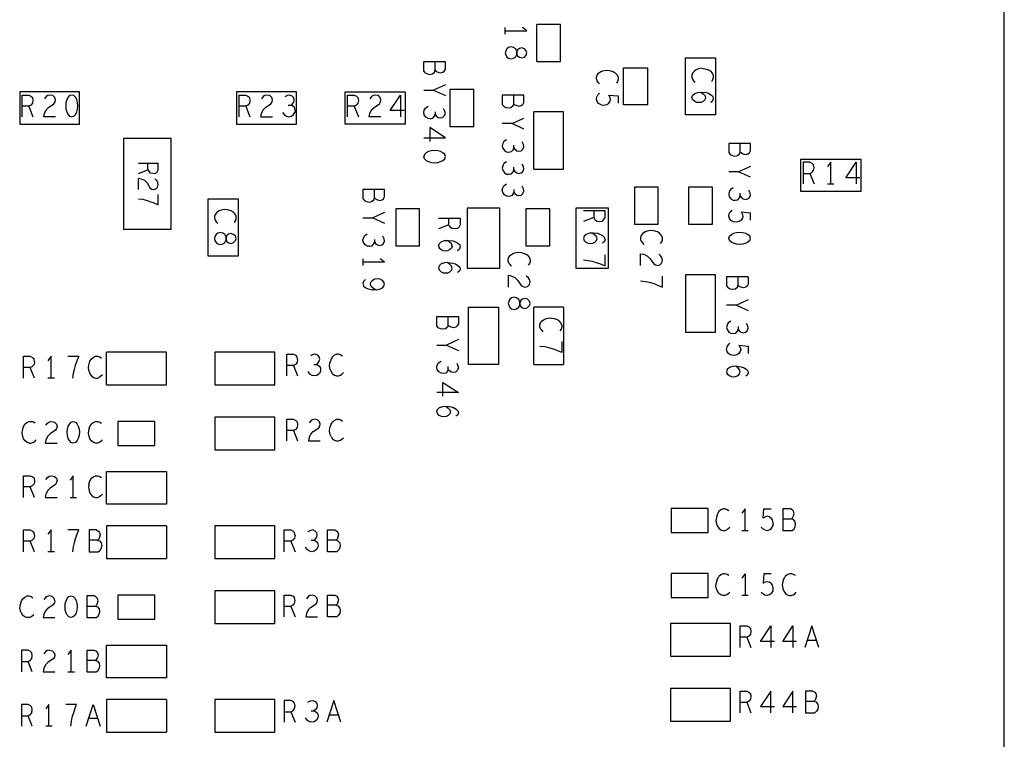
# Model space of a CAD drawing. Extents: x 17.4 to 50.4, y 21.5 to 42.5.
# Tile 11 of 12: x 36 to 40.6, y 32.8 to 36.2. Entities that reach past the tile are written whole.
import ezdxf

# ---------------------------------------------------------------- set-up
doc = ezdxf.new("R2010")
doc.units = 0
doc.layers.add('RVP8-TX_d_bas', color=2, linetype='CONTINUOUS')

msp = doc.modelspace()

# ---------------------------------------------------------------- linework, layer by layer
at = {"layer": 'RVP8-TX_d_bas'}
for points in [[(40.575, 29.655), (40.575, 38.755)], [(38.275, 36.111), (38.375, 36.111), (38.355, 36.126)], [(38.275, 36.096), (38.275, 36.126)], [(38.53, 35.97), (38.53, 36.14), (38.42, 36.14)], [(38.42, 35.97), (38.42, 36.14)], [(37.927, 35.91), (37.939, 35.912), (37.949, 35.92), (37.952, 35.929), (37.957, 35.924), (37.966, 35.92), (37.977, 35.917), (37.987, 35.92), (37.994, 35.925), (37.999, 35.934), (37.999, 35.968), (37.899, 35.968)], [(37.906, 35.917), (37.899, 35.926), (37.899, 35.968)], [(37.952, 35.929), (37.952, 35.968)], [(38.42, 35.97), (38.53, 35.97)], [(37.906, 35.917), (37.916, 35.912), (37.927, 35.91)], [(38.71, 35.866), (38.703, 35.873), (38.698, 35.88), (38.695, 35.889), (38.695, 35.898), (38.698, 35.907), (38.705, 35.916), (38.715, 35.923), (38.725, 35.927), (38.74, 35.93), (38.755, 35.928), (38.772, 35.923), (38.782, 35.917), (38.79, 35.908), (38.795, 35.897), (38.795, 35.887), (38.792, 35.878), (38.787, 35.87)], [(39.18, 35.938), (39.165, 35.935), (39.155, 35.931), (39.145, 35.924), (39.138, 35.915), (39.135, 35.906), (39.135, 35.897), (39.138, 35.888), (39.143, 35.881), (39.15, 35.874)], [(39.18, 35.938), (39.195, 35.936), (39.212, 35.931)], [(39.227, 35.878), (39.232, 35.886), (39.235, 35.895), (39.235, 35.905), (39.23, 35.916), (39.222, 35.925), (39.212, 35.931)], [(37.999, 35.862), (37.944, 35.837)], [(36.048, 35.715), (36.048, 35.815), (36.079, 35.815), (36.089, 35.81), (36.096, 35.803), (36.098, 35.79), (36.096, 35.777), (36.088, 35.768), (36.079, 35.763), (36.098, 35.715)], [(36.202, 35.715), (36.148, 35.715), (36.151, 35.73), (36.159, 35.747), (36.17, 35.758), (36.195, 35.775), (36.2, 35.783), (36.202, 35.793), (36.199, 35.803), (36.19, 35.812), (36.178, 35.815), (36.167, 35.813), (36.159, 35.808), (36.151, 35.798)], [(37.048, 35.715), (37.048, 35.815), (37.079, 35.815), (37.089, 35.81), (37.096, 35.803), (37.098, 35.79), (37.096, 35.777), (37.088, 35.768), (37.079, 35.763), (37.098, 35.715)], [(37.148, 35.715), (37.151, 35.73), (37.159, 35.747), (37.17, 35.758), (37.195, 35.775), (37.2, 35.783), (37.202, 35.793), (37.199, 35.803), (37.19, 35.812), (37.178, 35.815), (37.167, 35.813), (37.159, 35.808), (37.151, 35.798)], [(37.3, 35.802), (37.293, 35.81), (37.282, 35.815), (37.271, 35.813), (37.259, 35.807)], [(37.548, 35.715), (37.548, 35.815), (37.579, 35.815), (37.589, 35.81), (37.596, 35.803), (37.598, 35.79)], [(37.702, 35.715), (37.648, 35.715), (37.651, 35.73), (37.659, 35.747), (37.67, 35.758), (37.695, 35.775), (37.7, 35.783), (37.702, 35.793), (37.699, 35.803), (37.69, 35.812), (37.678, 35.815), (37.667, 35.813), (37.659, 35.808), (37.651, 35.798)], [(37.809, 35.743), (37.745, 35.743), (37.792, 35.815), (37.792, 35.715)], [(37.899, 35.837), (37.944, 35.837)], [(37.944, 35.837), (37.999, 35.812)], [(38.314, 35.775), (38.314, 35.814)], [(38.717, 35.769), (38.705, 35.776), (38.698, 35.785), (38.695, 35.796), (38.697, 35.807), (38.702, 35.816), (38.71, 35.824)], [(38.717, 35.769), (38.73, 35.768), (38.743, 35.771), (38.752, 35.777), (38.758, 35.786), (38.76, 35.795), (38.758, 35.804), (38.752, 35.815), (38.795, 35.811), (38.795, 35.777)], [(39.198, 35.801), (39.195, 35.793), (39.188, 35.786), (39.178, 35.781), (39.167, 35.78), (39.157, 35.781), (39.147, 35.786), (39.138, 35.794), (39.135, 35.803), (39.138, 35.813), (39.148, 35.822), (39.163, 35.827)], [(39.163, 35.827), (39.18, 35.828), (39.202, 35.826), (39.213, 35.822), (39.225, 35.815)], [(39.177, 35.828), (39.188, 35.819), (39.195, 35.812), (39.198, 35.801)], [(39.223, 35.782), (39.232, 35.789), (39.235, 35.798), (39.233, 35.807), (39.225, 35.815)], [(36.079, 35.763), (36.048, 35.763)], [(37.079, 35.763), (37.048, 35.763)], [(37.274, 35.768), (37.286, 35.768)], [(37.295, 35.765), (37.286, 35.768), (37.293, 35.773), (37.3, 35.782), (37.302, 35.792)], [(37.306, 35.745), (37.304, 35.757), (37.295, 35.765)], [(37.302, 35.792), (37.3, 35.802)], [(37.579, 35.763), (37.548, 35.763)], [(37.598, 35.79), (37.596, 35.777), (37.588, 35.768), (37.579, 35.763), (37.598, 35.715)], [(37.899, 35.734), (37.901, 35.745), (37.907, 35.755), (37.919, 35.763)], [(37.148, 35.715), (37.202, 35.715)], [(37.249, 35.735), (37.257, 35.723), (37.267, 35.717), (37.278, 35.715), (37.288, 35.717), (37.299, 35.725), (37.305, 35.735)], [(37.306, 35.745), (37.305, 35.735)], [(37.901, 35.724), (37.899, 35.734)], [(37.929, 35.706), (37.919, 35.707), (37.909, 35.713), (37.901, 35.724)], [(37.929, 35.706), (37.941, 35.708), (37.949, 35.717), (37.952, 35.726), (37.957, 35.719), (37.966, 35.712), (37.976, 35.71), (37.986, 35.712), (37.994, 35.719), (37.999, 35.73), (37.997, 35.741), (37.991, 35.753)], [(37.952, 35.738), (37.952, 35.726)], [(38.544, 35.473), (38.544, 35.737), (38.406, 35.737)], [(38.406, 35.473), (38.406, 35.737)], [(38.361, 35.658), (38.306, 35.683), (38.261, 35.683)], [(38.306, 35.683), (38.361, 35.708)], [(37.999, 35.618), (37.927, 35.665), (37.927, 35.601)], [(36.735, 35.615), (36.515, 35.615), (36.515, 35.195)], [(36.735, 35.195), (36.735, 35.615)], [(37.899, 35.618), (37.999, 35.618)], [(38.281, 35.609), (38.269, 35.601), (38.263, 35.591), (38.261, 35.58), (38.263, 35.57), (38.271, 35.559), (38.281, 35.553), (38.291, 35.552), (38.303, 35.554), (38.311, 35.563), (38.314, 35.572), (38.319, 35.565), (38.328, 35.558), (38.338, 35.556), (38.348, 35.558), (38.356, 35.565), (38.361, 35.576)], [(38.314, 35.572), (38.314, 35.584)], [(38.361, 35.576), (38.359, 35.587), (38.353, 35.599)], [(39.405, 35.558), (39.405, 35.592), (39.305, 35.592)], [(39.305, 35.592), (39.305, 35.55), (39.312, 35.541), (39.322, 35.536), (39.333, 35.534), (39.345, 35.536), (39.355, 35.544), (39.358, 35.553), (39.363, 35.548), (39.372, 35.544), (39.383, 35.541), (39.393, 35.544), (39.4, 35.549), (39.405, 35.558)], [(39.358, 35.553), (39.358, 35.592)], [(37.999, 35.531), (37.996, 35.541), (37.987, 35.549), (37.977, 35.554), (37.964, 35.558), (37.949, 35.559), (37.934, 35.558), (37.921, 35.554), (37.911, 35.549), (37.902, 35.541), (37.899, 35.531)], [(36.585, 35.501), (36.675, 35.501)], [(36.628, 35.471), (36.628, 35.501)], [(36.652, 35.453), (36.665, 35.455), (36.67, 35.461), (36.675, 35.471), (36.675, 35.501)], [(37.902, 35.521), (37.899, 35.531)], [(37.902, 35.521), (37.911, 35.513), (37.921, 35.508), (37.934, 35.504), (37.949, 35.503), (37.964, 35.504), (37.977, 35.508), (37.987, 35.513), (37.996, 35.521), (37.999, 35.531)], [(38.281, 35.507), (38.269, 35.499), (38.263, 35.489), (38.261, 35.478), (38.263, 35.468), (38.271, 35.457), (38.281, 35.451), (38.291, 35.45), (38.303, 35.452), (38.311, 35.461), (38.314, 35.47), (38.319, 35.463), (38.328, 35.456), (38.338, 35.454), (38.348, 35.456), (38.356, 35.463), (38.361, 35.474)], [(38.361, 35.474), (38.359, 35.485), (38.353, 35.497)], [(39.648, 35.505), (39.648, 35.405)], [(39.648, 35.453), (39.679, 35.453), (39.688, 35.458), (39.696, 35.467), (39.698, 35.48), (39.696, 35.493), (39.689, 35.5), (39.679, 35.505), (39.648, 35.505)], [(39.775, 35.405), (39.775, 35.505), (39.76, 35.485)], [(39.845, 35.433), (39.892, 35.505), (39.892, 35.405)], [(36.585, 35.453), (36.628, 35.471), (36.633, 35.463)], [(36.652, 35.453), (36.64, 35.455), (36.633, 35.463)], [(38.314, 35.47), (38.314, 35.482)], [(38.406, 35.473), (38.544, 35.473)], [(39.405, 35.486), (39.35, 35.461), (39.305, 35.461)], [(39.405, 35.436), (39.35, 35.461)], [(39.679, 35.453), (39.698, 35.405)], [(36.585, 35.38), (36.585, 35.43)], [(36.624, 35.41), (36.614, 35.421), (36.598, 35.428), (36.585, 35.43)], [(36.624, 35.41), (36.639, 35.386), (36.646, 35.381), (36.656, 35.38), (36.665, 35.382)], [(36.665, 35.382), (36.672, 35.391), (36.675, 35.403), (36.674, 35.412), (36.669, 35.421), (36.66, 35.428)], [(38.311, 35.359), (38.303, 35.35), (38.291, 35.348), (38.281, 35.349), (38.271, 35.355), (38.263, 35.366), (38.261, 35.376), (38.263, 35.387), (38.269, 35.397), (38.281, 35.405)], [(39.76, 35.405), (39.79, 35.405)], [(39.909, 35.433), (39.845, 35.433)], [(36.675, 35.309), (36.675, 35.357)], [(37.672, 35.341), (37.672, 35.38)], [(38.311, 35.359), (38.314, 35.368)], [(38.314, 35.38), (38.314, 35.368), (38.319, 35.361), (38.328, 35.354), (38.338, 35.352)], [(38.338, 35.352), (38.348, 35.354), (38.356, 35.361), (38.361, 35.372), (38.359, 35.383), (38.353, 35.395)], [(39.325, 35.387), (39.313, 35.379), (39.307, 35.369), (39.305, 35.358), (39.307, 35.348), (39.315, 35.337), (39.325, 35.331), (39.335, 35.33), (39.347, 35.332), (39.355, 35.341), (39.358, 35.35), (39.363, 35.343), (39.372, 35.336), (39.382, 35.334), (39.392, 35.336), (39.4, 35.343), (39.405, 35.354)], [(39.358, 35.35), (39.358, 35.362)], [(39.405, 35.354), (39.403, 35.365), (39.397, 35.377)], [(36.636, 35.325), (36.621, 35.329), (36.604, 35.333), (36.585, 35.335)], [(36.636, 35.325), (36.652, 35.319), (36.675, 35.309)], [(36.938, 35.265), (36.935, 35.256), (36.935, 35.247), (36.938, 35.238), (36.943, 35.231), (36.95, 35.224)], [(37.027, 35.228), (37.032, 35.236), (37.035, 35.245), (37.035, 35.255), (37.03, 35.266), (37.022, 35.275), (37.012, 35.281), (36.995, 35.286), (36.98, 35.288), (36.965, 35.285), (36.955, 35.281), (36.945, 35.274), (36.938, 35.265)], [(37.719, 35.274), (37.664, 35.249)], [(38.697, 35.234), (38.71, 35.232), (38.723, 35.234), (38.73, 35.241), (38.735, 35.251), (38.735, 35.282), (38.635, 35.282)], [(38.683, 35.282), (38.683, 35.251), (38.688, 35.242), (38.697, 35.234)], [(39.368, 35.265), (39.37, 35.256), (39.368, 35.247), (39.362, 35.238), (39.353, 35.232), (39.34, 35.229), (39.327, 35.23), (39.315, 35.237), (39.308, 35.246), (39.305, 35.257), (39.307, 35.268), (39.312, 35.277), (39.32, 35.285)], [(39.362, 35.276), (39.405, 35.272)], [(39.362, 35.276), (39.368, 35.265)], [(39.405, 35.238), (39.405, 35.272)], [(37.619, 35.249), (37.664, 35.249), (37.719, 35.224)], [(37.967, 35.248), (38.067, 35.248)], [(38.015, 35.217), (37.967, 35.198)], [(38.067, 35.248), (38.067, 35.217), (38.062, 35.207), (38.055, 35.2), (38.042, 35.198), (38.029, 35.2), (38.02, 35.208), (38.015, 35.217), (38.015, 35.248)], [(38.683, 35.251), (38.635, 35.232)], [(36.735, 35.195), (36.515, 35.195)], [(36.942, 35.173), (36.937, 35.163), (36.935, 35.154), (36.937, 35.145), (36.942, 35.135), (36.95, 35.129)], [(36.988, 35.148), (36.988, 35.16), (36.983, 35.172), (36.973, 35.179), (36.962, 35.182), (36.95, 35.179), (36.942, 35.173)], [(37.649, 35.118), (37.639, 35.119), (37.629, 35.125), (37.621, 35.136), (37.619, 35.146), (37.621, 35.157), (37.627, 35.167), (37.639, 35.175)], [(38.735, 35.149), (38.733, 35.158), (38.725, 35.166), (38.713, 35.173), (38.702, 35.177), (38.68, 35.179), (38.663, 35.178), (38.648, 35.173), (38.638, 35.164), (38.635, 35.154), (38.638, 35.145), (38.647, 35.137), (38.657, 35.132), (38.667, 35.131), (38.678, 35.132), (38.688, 35.137), (38.695, 35.144), (38.698, 35.152), (38.695, 35.163), (38.688, 35.17), (38.677, 35.179)], [(38.991, 35.131), (38.996, 35.139), (38.999, 35.148), (38.999, 35.158), (38.994, 35.169), (38.986, 35.178), (38.976, 35.184), (38.959, 35.189), (38.944, 35.191), (38.929, 35.188), (38.919, 35.184), (38.909, 35.177), (38.902, 35.168), (38.899, 35.159), (38.899, 35.15), (38.902, 35.141), (38.907, 35.134), (38.914, 35.127)], [(39.402, 35.145), (39.393, 35.137), (39.383, 35.132), (39.37, 35.128), (39.355, 35.127), (39.34, 35.128), (39.327, 35.132), (39.317, 35.137), (39.308, 35.145), (39.305, 35.155), (39.308, 35.165), (39.317, 35.173), (39.327, 35.178), (39.34, 35.182), (39.355, 35.183)], [(39.355, 35.183), (39.37, 35.182), (39.383, 35.178), (39.393, 35.173)], [(39.402, 35.145), (39.405, 35.155), (39.402, 35.165), (39.393, 35.173)], [(36.95, 35.129), (36.962, 35.126), (36.973, 35.129), (36.983, 35.136), (36.988, 35.148)], [(37.649, 35.118), (37.661, 35.12), (37.669, 35.129), (37.672, 35.138), (37.677, 35.131), (37.686, 35.124), (37.696, 35.122), (37.706, 35.124), (37.714, 35.131), (37.719, 35.142), (37.717, 35.153), (37.711, 35.165)], [(37.672, 35.15), (37.672, 35.138)], [(37.967, 35.12), (37.97, 35.13), (37.98, 35.139)], [(37.98, 35.139), (37.995, 35.144), (38.012, 35.145), (38.034, 35.143), (38.045, 35.139), (38.057, 35.132), (38.065, 35.124), (38.067, 35.115), (38.064, 35.106)], [(38.03, 35.118), (38.027, 35.129), (38.02, 35.136), (38.009, 35.145)], [(38.735, 35.149), (38.732, 35.14), (38.723, 35.133)], [(37.967, 35.12), (37.97, 35.111), (37.979, 35.103), (37.989, 35.098), (37.999, 35.097), (38.01, 35.098), (38.02, 35.103)], [(38.03, 35.118), (38.027, 35.11), (38.02, 35.103)], [(38.055, 35.099), (38.064, 35.106)], [(38.304, 35.027), (38.297, 35.034), (38.292, 35.041), (38.289, 35.05), (38.289, 35.059), (38.292, 35.068), (38.299, 35.077), (38.309, 35.084), (38.319, 35.088), (38.334, 35.091), (38.349, 35.089), (38.366, 35.084), (38.376, 35.078), (38.384, 35.069), (38.389, 35.058), (38.389, 35.048), (38.386, 35.039), (38.381, 35.031)], [(38.899, 35.03), (38.899, 35.084), (38.914, 35.081), (38.931, 35.073), (38.942, 35.062), (38.959, 35.037), (38.967, 35.032), (38.977, 35.03), (38.987, 35.033), (38.996, 35.042), (38.999, 35.054), (38.997, 35.065), (38.992, 35.073), (38.982, 35.081)], [(37.619, 35.06), (37.619, 35.03)], [(37.719, 35.045), (37.619, 35.045)], [(37.719, 35.045), (37.699, 35.06)], [(38.012, 35.043), (37.995, 35.042), (37.98, 35.037), (37.97, 35.028), (37.967, 35.018), (37.97, 35.009), (37.979, 35.001), (37.989, 34.996), (37.999, 34.995), (38.01, 34.996), (38.02, 35.001), (38.027, 35.008)], [(38.027, 35.008), (38.03, 35.016), (38.027, 35.027), (38.02, 35.034), (38.009, 35.043)], [(38.012, 35.043), (38.034, 35.041), (38.045, 35.037)], [(38.045, 35.037), (38.057, 35.03), (38.065, 35.022), (38.067, 35.013), (38.064, 35.004), (38.055, 34.997)], [(38.635, 35.056), (38.657, 35.053), (38.675, 35.049), (38.692, 35.044), (38.71, 35.038), (38.735, 35.028), (38.735, 35.078)], [(37.631, 34.965), (37.622, 34.956), (37.619, 34.946), (37.622, 34.935), (37.632, 34.927), (37.647, 34.92), (37.662, 34.918)], [(37.666, 34.925), (37.657, 34.933), (37.654, 34.943), (37.656, 34.952)], [(37.681, 34.918), (37.696, 34.92), (37.709, 34.927), (37.716, 34.934), (37.719, 34.943), (37.716, 34.953), (37.709, 34.961), (37.699, 34.966), (37.686, 34.968), (37.674, 34.966), (37.662, 34.959), (37.656, 34.952)], [(38.332, 34.962), (38.321, 34.973), (38.304, 34.981), (38.289, 34.984), (38.289, 34.93)], [(38.332, 34.962), (38.349, 34.937), (38.357, 34.932)], [(38.357, 34.932), (38.367, 34.93), (38.377, 34.933), (38.386, 34.942), (38.389, 34.954), (38.387, 34.965), (38.382, 34.973), (38.372, 34.981)], [(38.974, 34.94), (38.956, 34.946), (38.939, 34.951), (38.921, 34.955), (38.899, 34.958)], [(38.999, 34.93), (38.999, 34.98)], [(39.395, 34.978), (39.295, 34.978)], [(39.295, 34.978), (39.295, 34.936), (39.302, 34.927), (39.312, 34.922), (39.323, 34.92)], [(39.348, 34.939), (39.348, 34.978)], [(39.395, 34.978), (39.395, 34.944), (39.39, 34.935), (39.383, 34.93), (39.373, 34.927), (39.362, 34.93)], [(37.666, 34.925), (37.681, 34.918), (37.662, 34.918)], [(38.974, 34.94), (38.999, 34.93)], [(39.323, 34.92), (39.335, 34.922), (39.345, 34.93), (39.348, 34.939), (39.353, 34.934), (39.362, 34.93)], [(39.395, 34.872), (39.34, 34.847), (39.295, 34.847)], [(38.544, 34.837), (38.406, 34.837)], [(38.406, 34.573), (38.406, 34.837)], [(38.544, 34.837), (38.544, 34.573)], [(39.34, 34.847), (39.395, 34.822)], [(38.012, 34.755), (38.009, 34.746), (37.999, 34.738), (37.987, 34.736), (37.976, 34.738), (37.966, 34.743), (37.959, 34.752), (37.959, 34.794), (38.059, 34.794)], [(38.059, 34.794), (38.059, 34.76), (38.054, 34.751), (38.047, 34.746), (38.037, 34.743), (38.026, 34.746), (38.017, 34.75), (38.012, 34.755), (38.012, 34.794)], [(38.45, 34.724), (38.443, 34.731), (38.438, 34.738), (38.435, 34.747), (38.435, 34.756), (38.438, 34.765), (38.445, 34.774), (38.455, 34.781), (38.465, 34.785), (38.48, 34.788), (38.495, 34.786)], [(38.522, 34.775), (38.512, 34.781), (38.495, 34.786)], [(38.522, 34.775), (38.53, 34.766), (38.535, 34.755), (38.535, 34.745), (38.532, 34.736), (38.527, 34.728)], [(39.315, 34.773), (39.303, 34.765), (39.297, 34.755), (39.295, 34.744), (39.297, 34.734), (39.305, 34.723), (39.315, 34.717), (39.325, 34.716), (39.337, 34.718), (39.345, 34.727), (39.348, 34.736), (39.353, 34.729), (39.362, 34.722), (39.372, 34.72), (39.382, 34.722), (39.39, 34.729), (39.395, 34.74), (39.393, 34.751), (39.387, 34.763)], [(39.348, 34.748), (39.348, 34.736)], [(38.059, 34.688), (38.004, 34.663), (38.059, 34.638)], [(38.535, 34.679), (38.535, 34.629), (38.51, 34.639)], [(39.352, 34.662), (39.358, 34.651), (39.36, 34.642), (39.358, 34.633), (39.352, 34.624), (39.343, 34.618), (39.33, 34.615), (39.317, 34.616), (39.305, 34.623), (39.298, 34.632), (39.295, 34.643), (39.297, 34.654), (39.302, 34.663), (39.31, 34.671)], [(36.713, 34.48), (36.713, 34.63), (36.437, 34.63)], [(36.437, 34.48), (36.437, 34.63)], [(37.959, 34.663), (38.004, 34.663)], [(38.51, 34.639), (38.492, 34.645), (38.475, 34.65), (38.457, 34.654), (38.435, 34.657)], [(39.352, 34.662), (39.395, 34.658), (39.395, 34.624)], [(36.055, 34.511), (36.055, 34.611), (36.086, 34.611), (36.096, 34.606), (36.103, 34.599)], [(36.105, 34.586), (36.103, 34.573), (36.095, 34.564)], [(36.105, 34.586), (36.103, 34.599)], [(36.182, 34.511), (36.182, 34.611), (36.167, 34.591)], [(36.259, 34.611), (36.309, 34.611), (36.299, 34.586), (36.293, 34.568), (36.288, 34.551), (36.284, 34.533), (36.281, 34.511)], [(36.357, 34.541), (36.354, 34.556), (36.356, 34.571), (36.361, 34.588), (36.367, 34.598), (36.376, 34.606), (36.387, 34.611), (36.397, 34.611)], [(36.397, 34.611), (36.406, 34.608), (36.414, 34.603)], [(37.268, 34.521), (37.268, 34.621), (37.299, 34.621), (37.309, 34.616)], [(37.318, 34.596), (37.316, 34.583), (37.308, 34.574), (37.299, 34.569)], [(37.318, 34.596), (37.316, 34.609), (37.309, 34.616)], [(37.411, 34.579), (37.418, 34.588), (37.42, 34.598), (37.418, 34.608), (37.411, 34.616), (37.4, 34.621), (37.389, 34.619), (37.377, 34.613)], [(37.468, 34.551), (37.465, 34.566), (37.467, 34.581)], [(37.508, 34.621), (37.498, 34.621), (37.487, 34.616), (37.478, 34.608), (37.472, 34.598), (37.467, 34.581)], [(37.508, 34.621), (37.517, 34.618), (37.525, 34.613)], [(38.012, 34.552), (38.009, 34.543), (38.001, 34.534), (37.989, 34.532), (37.979, 34.533), (37.969, 34.539), (37.961, 34.55), (37.959, 34.56), (37.961, 34.571), (37.967, 34.581), (37.979, 34.589)], [(36.086, 34.559), (36.055, 34.559)], [(36.105, 34.511), (36.086, 34.559), (36.095, 34.564)], [(36.357, 34.541), (36.361, 34.531), (36.368, 34.521), (36.377, 34.514), (36.386, 34.511), (36.395, 34.511), (36.404, 34.514)], [(37.299, 34.569), (37.268, 34.569)], [(37.299, 34.569), (37.318, 34.521)], [(37.422, 34.563), (37.424, 34.551), (37.423, 34.541), (37.417, 34.531), (37.406, 34.523), (37.396, 34.521), (37.385, 34.523), (37.375, 34.529), (37.367, 34.541)], [(37.392, 34.574), (37.404, 34.574), (37.413, 34.571), (37.422, 34.563)], [(37.404, 34.574), (37.411, 34.579)], [(37.468, 34.551), (37.472, 34.541), (37.479, 34.531), (37.488, 34.524), (37.497, 34.521), (37.506, 34.521), (37.515, 34.524), (37.522, 34.529), (37.529, 34.536)], [(38.051, 34.579), (38.057, 34.567), (38.059, 34.556), (38.054, 34.545), (38.046, 34.538), (38.036, 34.536), (38.026, 34.538), (38.017, 34.545), (38.012, 34.552), (38.012, 34.564)], [(38.406, 34.573), (38.544, 34.573)], [(39.34, 34.565), (39.323, 34.564), (39.308, 34.559), (39.298, 34.55), (39.295, 34.54), (39.298, 34.531), (39.307, 34.523), (39.317, 34.518), (39.327, 34.517), (39.338, 34.518), (39.348, 34.523), (39.355, 34.53)], [(39.355, 34.53), (39.358, 34.538), (39.355, 34.549), (39.348, 34.556), (39.337, 34.565)], [(39.34, 34.565), (39.362, 34.563), (39.373, 34.559)], [(39.373, 34.559), (39.385, 34.552), (39.393, 34.544), (39.395, 34.535), (39.392, 34.526), (39.383, 34.519)], [(36.197, 34.511), (36.167, 34.511)], [(36.418, 34.526), (36.411, 34.519), (36.404, 34.514)], [(37.987, 34.491), (38.059, 34.444), (37.959, 34.444)], [(37.987, 34.427), (37.987, 34.491)], [(36.437, 34.48), (36.713, 34.48)], [(38.001, 34.381), (38.012, 34.372), (38.019, 34.365), (38.022, 34.354), (38.019, 34.346), (38.012, 34.339), (38.002, 34.334), (37.991, 34.333), (37.981, 34.334), (37.971, 34.339), (37.962, 34.347), (37.959, 34.356), (37.962, 34.366), (37.972, 34.375), (37.987, 34.38), (38.004, 34.381), (38.026, 34.379), (38.037, 34.375), (38.049, 34.368), (38.057, 34.36), (38.059, 34.351), (38.056, 34.342), (38.047, 34.335)], [(36.08, 34.211), (36.071, 34.214), (36.062, 34.221), (36.055, 34.231), (36.051, 34.241), (36.048, 34.256), (36.05, 34.271), (36.055, 34.288), (36.061, 34.298), (36.07, 34.306), (36.081, 34.311), (36.091, 34.311)], [(36.108, 34.303), (36.1, 34.308), (36.091, 34.311)], [(36.158, 34.294), (36.166, 34.304), (36.174, 34.309), (36.185, 34.311)], [(36.185, 34.311), (36.197, 34.308), (36.206, 34.299), (36.209, 34.289)], [(36.395, 34.211), (36.386, 34.211), (36.377, 34.214), (36.368, 34.221), (36.361, 34.231), (36.357, 34.241), (36.354, 34.256), (36.356, 34.271), (36.361, 34.288), (36.367, 34.298), (36.376, 34.306), (36.387, 34.311), (36.397, 34.311)], [(36.397, 34.311), (36.406, 34.308), (36.414, 34.303)], [(37.268, 34.221), (37.268, 34.321), (37.299, 34.321), (37.309, 34.316)], [(37.309, 34.316), (37.316, 34.309), (37.318, 34.296), (37.316, 34.283), (37.308, 34.274), (37.299, 34.269)], [(37.371, 34.236), (37.379, 34.253), (37.39, 34.264), (37.415, 34.281), (37.42, 34.289), (37.422, 34.299), (37.419, 34.309), (37.41, 34.318), (37.398, 34.321), (37.387, 34.319), (37.379, 34.314), (37.371, 34.304)], [(37.472, 34.241), (37.468, 34.251), (37.465, 34.266), (37.467, 34.281), (37.472, 34.298), (37.478, 34.308), (37.487, 34.316), (37.498, 34.321), (37.508, 34.321), (37.517, 34.318), (37.525, 34.313)], [(36.202, 34.271), (36.177, 34.254), (36.166, 34.243), (36.158, 34.226), (36.155, 34.211), (36.209, 34.211)], [(36.209, 34.289), (36.207, 34.279), (36.202, 34.271)], [(37.299, 34.269), (37.268, 34.269)], [(37.299, 34.269), (37.318, 34.221)], [(36.08, 34.211), (36.089, 34.211), (36.098, 34.214), (36.105, 34.219)], [(36.112, 34.226), (36.105, 34.219)], [(36.418, 34.226), (36.411, 34.219), (36.404, 34.214)], [(37.371, 34.236), (37.368, 34.221), (37.422, 34.221)], [(37.472, 34.241), (37.479, 34.231), (37.488, 34.224), (37.497, 34.221), (37.506, 34.221), (37.515, 34.224), (37.522, 34.229), (37.529, 34.236)], [(36.395, 34.211), (36.404, 34.214)], [(36.055, 33.961), (36.055, 34.061), (36.086, 34.061), (36.096, 34.056)], [(36.103, 34.049), (36.105, 34.036), (36.103, 34.023), (36.095, 34.014)], [(36.103, 34.049), (36.096, 34.056)], [(36.158, 34.044), (36.166, 34.054), (36.174, 34.059), (36.185, 34.061), (36.197, 34.058), (36.206, 34.049), (36.209, 34.039), (36.207, 34.029), (36.202, 34.021), (36.177, 34.004), (36.166, 33.993), (36.158, 33.976), (36.155, 33.961), (36.209, 33.961)], [(36.284, 33.961), (36.284, 34.061), (36.269, 34.041)], [(36.356, 34.021), (36.361, 34.038), (36.367, 34.048), (36.376, 34.056), (36.387, 34.061), (36.397, 34.061)], [(36.397, 34.061), (36.406, 34.058), (36.414, 34.053)], [(36.437, 34.08), (36.713, 34.08), (36.713, 33.93)], [(36.713, 33.93), (36.437, 33.93), (36.437, 34.08)], [(36.095, 34.014), (36.086, 34.009), (36.055, 34.009)], [(36.105, 33.961), (36.086, 34.009)], [(36.356, 34.021), (36.354, 34.006), (36.357, 33.991), (36.361, 33.981), (36.368, 33.971), (36.377, 33.964), (36.386, 33.961), (36.395, 33.961), (36.404, 33.964)], [(36.269, 33.961), (36.299, 33.961)], [(36.418, 33.976), (36.411, 33.969), (36.404, 33.964)], [(39.289, 33.909), (39.279, 33.909), (39.268, 33.904), (39.259, 33.896), (39.253, 33.886), (39.248, 33.869), (39.246, 33.854), (39.249, 33.839), (39.253, 33.829), (39.26, 33.819), (39.269, 33.812), (39.278, 33.809), (39.287, 33.809), (39.296, 33.812), (39.303, 33.817), (39.31, 33.824)], [(39.289, 33.909), (39.298, 33.906), (39.306, 33.901)], [(39.38, 33.809), (39.38, 33.909), (39.365, 33.889)], [(39.471, 33.811), (39.482, 33.809), (39.493, 33.812), (39.502, 33.819), (39.509, 33.831), (39.51, 33.844), (39.507, 33.857), (39.501, 33.866), (39.492, 33.872), (39.483, 33.874), (39.474, 33.872), (39.463, 33.866), (39.467, 33.909), (39.501, 33.909)], [(39.555, 33.862), (39.594, 33.862)], [(36.055, 33.711), (36.055, 33.811), (36.086, 33.811), (36.096, 33.806), (36.103, 33.799)], [(36.182, 33.711), (36.182, 33.811), (36.167, 33.791)], [(36.299, 33.786), (36.309, 33.811), (36.259, 33.811)], [(36.391, 33.811), (36.357, 33.811), (36.357, 33.711), (36.399, 33.711), (36.408, 33.718)], [(36.391, 33.811), (36.4, 33.806)], [(36.713, 33.83), (36.437, 33.83)], [(36.437, 33.83), (36.437, 33.68)], [(36.713, 33.83), (36.713, 33.68)], [(37.256, 33.711), (37.256, 33.811), (37.287, 33.811), (37.297, 33.806), (37.304, 33.799)], [(37.399, 33.769), (37.406, 33.778), (37.408, 33.788), (37.406, 33.798), (37.399, 33.806), (37.388, 33.811), (37.377, 33.809), (37.365, 33.803)], [(39.365, 33.809), (39.395, 33.809)], [(39.471, 33.811), (39.462, 33.816), (39.454, 33.824)], [(36.105, 33.711), (36.086, 33.759), (36.095, 33.764)], [(36.105, 33.786), (36.103, 33.773), (36.095, 33.764)], [(36.105, 33.786), (36.103, 33.799)], [(36.299, 33.786), (36.293, 33.768), (36.288, 33.751), (36.284, 33.733), (36.281, 33.711)], [(36.396, 33.764), (36.357, 33.764)], [(36.396, 33.764), (36.401, 33.769)], [(36.396, 33.764), (36.405, 33.761), (36.413, 33.751), (36.415, 33.739), (36.413, 33.728), (36.408, 33.718)], [(36.4, 33.806), (36.405, 33.799), (36.408, 33.789), (36.405, 33.778), (36.401, 33.769)], [(37.296, 33.764), (37.287, 33.759), (37.306, 33.711)], [(37.306, 33.786), (37.304, 33.773), (37.296, 33.764)], [(37.306, 33.786), (37.304, 33.799)], [(37.38, 33.764), (37.392, 33.764), (37.401, 33.761), (37.41, 33.753)], [(37.392, 33.764), (37.399, 33.769)], [(37.495, 33.764), (37.456, 33.764)], [(36.086, 33.759), (36.055, 33.759)], [(37.287, 33.759), (37.256, 33.759)], [(37.41, 33.753), (37.412, 33.741), (37.411, 33.731), (37.405, 33.721), (37.394, 33.713), (37.384, 33.711), (37.373, 33.713), (37.363, 33.719), (37.355, 33.731)], [(36.197, 33.711), (36.167, 33.711)], [(36.437, 33.68), (36.713, 33.68)], [(39.31, 33.524), (39.303, 33.517), (39.296, 33.512), (39.287, 33.509), (39.278, 33.509), (39.269, 33.512), (39.26, 33.519), (39.253, 33.529), (39.249, 33.539), (39.246, 33.554), (39.248, 33.569), (39.253, 33.586), (39.259, 33.596)], [(39.306, 33.601), (39.298, 33.606), (39.289, 33.609), (39.279, 33.609), (39.268, 33.604), (39.259, 33.596)], [(39.38, 33.609), (39.365, 33.589)], [(39.38, 33.609), (39.38, 33.509)], [(39.501, 33.609), (39.467, 33.609), (39.463, 33.566), (39.474, 33.572), (39.483, 33.574), (39.492, 33.572), (39.501, 33.566)], [(39.552, 33.554), (39.554, 33.569), (39.559, 33.586), (39.565, 33.596)], [(39.612, 33.601), (39.604, 33.606), (39.595, 33.609), (39.585, 33.609), (39.574, 33.604), (39.565, 33.596)], [(39.502, 33.519), (39.509, 33.531), (39.51, 33.544), (39.507, 33.557), (39.501, 33.566)], [(39.552, 33.554), (39.555, 33.539), (39.559, 33.529), (39.566, 33.519), (39.575, 33.512), (39.584, 33.509), (39.593, 33.509), (39.602, 33.512), (39.609, 33.517), (39.616, 33.524)], [(36.079, 33.407), (36.07, 33.407), (36.061, 33.41), (36.052, 33.417), (36.045, 33.427), (36.041, 33.437), (36.038, 33.452), (36.04, 33.467), (36.045, 33.484), (36.051, 33.494), (36.06, 33.502), (36.071, 33.507), (36.081, 33.507), (36.09, 33.504), (36.098, 33.499)], [(36.199, 33.485), (36.196, 33.495), (36.187, 33.504), (36.175, 33.507), (36.164, 33.505), (36.156, 33.5), (36.148, 33.49)], [(36.391, 33.465), (36.395, 33.474), (36.398, 33.485), (36.395, 33.495), (36.39, 33.502), (36.381, 33.507), (36.347, 33.507), (36.347, 33.407), (36.389, 33.407), (36.398, 33.414), (36.403, 33.424)], [(37.256, 33.411), (37.256, 33.511), (37.287, 33.511), (37.297, 33.506), (37.304, 33.499)], [(37.304, 33.473), (37.306, 33.486), (37.304, 33.499)], [(37.408, 33.479), (37.41, 33.489), (37.407, 33.499), (37.398, 33.508), (37.386, 33.511), (37.375, 33.509), (37.367, 33.504), (37.359, 33.494)], [(39.395, 33.509), (39.365, 33.509)], [(39.502, 33.519), (39.493, 33.512), (39.482, 33.509), (39.471, 33.511), (39.462, 33.516), (39.454, 33.524)], [(36.167, 33.45), (36.156, 33.439), (36.148, 33.422), (36.145, 33.407), (36.199, 33.407)], [(36.167, 33.45), (36.192, 33.467)], [(36.199, 33.485), (36.197, 33.475), (36.192, 33.467)], [(36.347, 33.46), (36.386, 33.46), (36.395, 33.457)], [(36.386, 33.46), (36.391, 33.465)], [(36.395, 33.457), (36.403, 33.447), (36.405, 33.435), (36.403, 33.424)], [(37.287, 33.459), (37.256, 33.459)], [(37.296, 33.464), (37.287, 33.459), (37.306, 33.411)], [(37.304, 33.473), (37.296, 33.464)], [(37.378, 33.454), (37.367, 33.443), (37.359, 33.426), (37.356, 33.411), (37.41, 33.411)], [(37.378, 33.454), (37.403, 33.471), (37.408, 33.479)], [(37.495, 33.464), (37.456, 33.464)], [(36.079, 33.407), (36.088, 33.41), (36.095, 33.415), (36.102, 33.422)], [(39.357, 33.269), (39.357, 33.369), (39.388, 33.369)], [(39.388, 33.369), (39.398, 33.364), (39.405, 33.357)], [(39.405, 33.357), (39.407, 33.344), (39.405, 33.331), (39.397, 33.322)], [(39.516, 33.297), (39.452, 33.297), (39.499, 33.369), (39.499, 33.269)], [(39.618, 33.297), (39.554, 33.297), (39.601, 33.369), (39.601, 33.269)], [(39.72, 33.269), (39.688, 33.369), (39.656, 33.269)], [(39.388, 33.317), (39.357, 33.317)], [(39.397, 33.322), (39.388, 33.317), (39.407, 33.269)], [(36.437, 33.28), (36.713, 33.28), (36.713, 33.13)], [(36.713, 33.13), (36.437, 33.13), (36.437, 33.28)], [(39.668, 33.304), (39.708, 33.304)], [(36.095, 33.157), (36.076, 33.205), (36.085, 33.21), (36.093, 33.219), (36.095, 33.232), (36.093, 33.245), (36.086, 33.252), (36.076, 33.257), (36.045, 33.257), (36.045, 33.157)], [(36.175, 33.257), (36.187, 33.254), (36.196, 33.245), (36.199, 33.235), (36.197, 33.225), (36.192, 33.217), (36.167, 33.2), (36.156, 33.189), (36.148, 33.172), (36.145, 33.157), (36.199, 33.157)], [(36.175, 33.257), (36.164, 33.255), (36.156, 33.25), (36.148, 33.24)], [(36.274, 33.157), (36.274, 33.257), (36.259, 33.237)], [(36.347, 33.257), (36.381, 33.257), (36.39, 33.252), (36.395, 33.245), (36.398, 33.235), (36.395, 33.224), (36.391, 33.215), (36.386, 33.21), (36.395, 33.207)], [(36.347, 33.257), (36.347, 33.157), (36.389, 33.157), (36.398, 33.164), (36.403, 33.174)], [(36.045, 33.205), (36.076, 33.205)], [(36.386, 33.21), (36.347, 33.21)], [(36.395, 33.207), (36.403, 33.197), (36.405, 33.185), (36.403, 33.174)], [(36.259, 33.157), (36.289, 33.157)], [(39.357, 33.069), (39.388, 33.069), (39.398, 33.064), (39.405, 33.057)], [(39.357, 32.969), (39.357, 33.069)], [(39.405, 33.057), (39.407, 33.044), (39.405, 33.031), (39.397, 33.022)], [(39.499, 32.969), (39.499, 33.069), (39.452, 32.997), (39.516, 32.997)], [(39.601, 32.969), (39.601, 33.069), (39.554, 32.997)], [(39.693, 33.069), (39.659, 33.069), (39.659, 32.969), (39.701, 32.969)], [(39.693, 33.069), (39.702, 33.064), (39.707, 33.057), (39.71, 33.047), (39.707, 33.036), (39.703, 33.027)], [(36.095, 32.907), (36.076, 32.955), (36.085, 32.96), (36.093, 32.969), (36.095, 32.982), (36.093, 32.995), (36.086, 33.002), (36.076, 33.007), (36.045, 33.007), (36.045, 32.907)], [(36.172, 32.907), (36.172, 33.007), (36.157, 32.987)], [(36.299, 33.007), (36.249, 33.007)], [(36.289, 32.982), (36.299, 33.007)], [(36.344, 32.907), (36.376, 33.007)], [(36.376, 33.007), (36.408, 32.907)], [(36.713, 33.03), (36.437, 33.03)], [(36.437, 33.03), (36.437, 32.88)], [(36.713, 33.03), (36.713, 32.88)], [(37.256, 33.025), (37.256, 32.925)], [(37.304, 33.013), (37.297, 33.02), (37.287, 33.025), (37.256, 33.025)], [(37.287, 32.973), (37.296, 32.978), (37.304, 32.987), (37.306, 33), (37.304, 33.013)], [(37.365, 33.017), (37.377, 33.023), (37.388, 33.025), (37.399, 33.02), (37.406, 33.012), (37.408, 33.002), (37.406, 32.992), (37.399, 32.983), (37.392, 32.978), (37.401, 32.975), (37.41, 32.967), (37.412, 32.955), (37.411, 32.945), (37.405, 32.935), (37.394, 32.927), (37.384, 32.925), (37.373, 32.927), (37.363, 32.933), (37.355, 32.945)], [(37.517, 32.925), (37.485, 33.025), (37.453, 32.925)], [(39.357, 33.017), (39.388, 33.017)], [(39.397, 33.022), (39.388, 33.017), (39.407, 32.969)], [(39.554, 32.997), (39.618, 32.997)], [(39.659, 33.022), (39.698, 33.022), (39.703, 33.027)], [(39.698, 33.022), (39.707, 33.019), (39.715, 33.009), (39.717, 32.997), (39.715, 32.986), (39.71, 32.976), (39.701, 32.969)], [(36.045, 32.955), (36.076, 32.955)], [(36.289, 32.982), (36.283, 32.964), (36.278, 32.947), (36.274, 32.929), (36.271, 32.907)], [(37.256, 32.973), (37.287, 32.973), (37.306, 32.925)], [(37.38, 32.978), (37.392, 32.978)], [(37.465, 32.96), (37.505, 32.96)], [(36.187, 32.907), (36.157, 32.907)], [(36.396, 32.942), (36.356, 32.942)], [(36.437, 32.88), (36.713, 32.88)]]:
    msp.add_lwpolyline(points, dxfattribs=at)
for points in [[(38.302, 35.981), (38.313, 35.984), (38.323, 35.991), (38.328, 36.003), (38.332, 35.995), (38.34, 35.989), (38.352, 35.986), (38.363, 35.99), (38.372, 35.999), (38.375, 36.009), (38.372, 36.019), (38.363, 36.028), (38.352, 36.032), (38.34, 36.029), (38.332, 36.023), (38.328, 36.015), (38.328, 36.003), (38.328, 36.015), (38.323, 36.027), (38.313, 36.034), (38.302, 36.037), (38.29, 36.034), (38.282, 36.028), (38.277, 36.018), (38.275, 36.009), (38.277, 36), (38.282, 35.99), (38.29, 35.984), (38.302, 35.981)], [(39.106, 35.987), (39.244, 35.987), (39.244, 35.723), (39.106, 35.723), (39.106, 35.987)], [(38.82, 35.94), (38.93, 35.94), (38.93, 35.77), (38.82, 35.77), (38.82, 35.94)], [(36.313, 35.68), (36.313, 35.83), (36.037, 35.83), (36.037, 35.68), (36.313, 35.68)], [(36.295, 35.727), (36.3, 35.737), (36.304, 35.75), (36.305, 35.765), (36.304, 35.78), (36.3, 35.793), (36.295, 35.803), (36.287, 35.812), (36.277, 35.815), (36.267, 35.812), (36.259, 35.803), (36.254, 35.793), (36.25, 35.78), (36.249, 35.765), (36.25, 35.75), (36.254, 35.737), (36.259, 35.727), (36.267, 35.718), (36.277, 35.715), (36.287, 35.718), (36.295, 35.727)], [(37.313, 35.83), (37.037, 35.83), (37.037, 35.68), (37.313, 35.68), (37.313, 35.83)], [(37.813, 35.83), (37.813, 35.68), (37.537, 35.68), (37.537, 35.83), (37.813, 35.83)], [(38.13, 35.84), (38.02, 35.84), (38.02, 35.67), (38.13, 35.67), (38.13, 35.84)], [(38.349, 35.766), (38.356, 35.771), (38.361, 35.78), (38.361, 35.814), (38.261, 35.814), (38.261, 35.772), (38.268, 35.763), (38.278, 35.758), (38.289, 35.756), (38.301, 35.758), (38.311, 35.766), (38.314, 35.775), (38.319, 35.77), (38.328, 35.766), (38.339, 35.763), (38.349, 35.766)], [(39.637, 35.52), (39.913, 35.52), (39.913, 35.37), (39.637, 35.37), (39.637, 35.52)], [(37.647, 35.322), (37.659, 35.324), (37.669, 35.332), (37.672, 35.341), (37.677, 35.336), (37.686, 35.332), (37.697, 35.329), (37.707, 35.332), (37.714, 35.337), (37.719, 35.346), (37.719, 35.38), (37.619, 35.38), (37.619, 35.338), (37.626, 35.329), (37.636, 35.324), (37.647, 35.322)], [(38.98, 35.22), (38.98, 35.39), (38.87, 35.39), (38.87, 35.22), (38.98, 35.22)], [(39.23, 35.22), (39.23, 35.39), (39.12, 35.39), (39.12, 35.22), (39.23, 35.22)], [(37.044, 35.337), (37.044, 35.073), (36.906, 35.073), (36.906, 35.337), (37.044, 35.337)], [(37.77, 35.12), (37.88, 35.12), (37.88, 35.29), (37.77, 35.29), (37.77, 35.12)], [(38.25, 35.017), (38.25, 35.293), (38.1, 35.293), (38.1, 35.017), (38.25, 35.017)], [(38.37, 35.12), (38.48, 35.12), (38.48, 35.29), (38.37, 35.29), (38.37, 35.12)], [(38.75, 35.293), (38.6, 35.293), (38.6, 35.017), (38.75, 35.017), (38.75, 35.293)], [(37.023, 35.135), (37.032, 35.144), (37.035, 35.154), (37.032, 35.164), (37.023, 35.173), (37.012, 35.177), (37, 35.174), (36.992, 35.168), (36.988, 35.16), (36.988, 35.148), (36.992, 35.14), (37, 35.134), (37.012, 35.131), (37.023, 35.135)], [(39.244, 34.723), (39.244, 34.987), (39.106, 34.987), (39.106, 34.723), (39.244, 34.723)], [(38.342, 34.849), (38.342, 34.861), (38.337, 34.873), (38.327, 34.88), (38.316, 34.883), (38.304, 34.88), (38.296, 34.874), (38.291, 34.864), (38.289, 34.855), (38.291, 34.846), (38.296, 34.836), (38.304, 34.83), (38.316, 34.827), (38.327, 34.83), (38.337, 34.837), (38.342, 34.849)], [(38.386, 34.845), (38.389, 34.855), (38.386, 34.865), (38.377, 34.874), (38.366, 34.878), (38.354, 34.875), (38.346, 34.869), (38.342, 34.861), (38.342, 34.849), (38.346, 34.841), (38.354, 34.835), (38.366, 34.832), (38.377, 34.836), (38.386, 34.845)], [(38.106, 34.573), (38.106, 34.837), (38.244, 34.837), (38.244, 34.573), (38.106, 34.573)], [(37.213, 34.48), (37.213, 34.63), (36.937, 34.63), (36.937, 34.48), (37.213, 34.48)], [(36.307, 34.289), (36.311, 34.276), (36.312, 34.261), (36.311, 34.246), (36.307, 34.233), (36.302, 34.223), (36.294, 34.214), (36.284, 34.211), (36.274, 34.214), (36.266, 34.223), (36.261, 34.233), (36.257, 34.246), (36.256, 34.261), (36.257, 34.276), (36.261, 34.289), (36.266, 34.299), (36.274, 34.308), (36.284, 34.311), (36.294, 34.308), (36.302, 34.299), (36.307, 34.289)], [(36.49, 34.2), (36.66, 34.2), (36.66, 34.31), (36.49, 34.31), (36.49, 34.2)], [(37.213, 34.18), (37.213, 34.33), (36.937, 34.33), (36.937, 34.18), (37.213, 34.18)], [(39.21, 33.8), (39.21, 33.91), (39.04, 33.91), (39.04, 33.8), (39.21, 33.8)], [(39.555, 33.909), (39.555, 33.809), (39.597, 33.809), (39.606, 33.816), (39.611, 33.826), (39.613, 33.837), (39.611, 33.849), (39.603, 33.859), (39.594, 33.862), (39.599, 33.867), (39.603, 33.876), (39.606, 33.887), (39.603, 33.897), (39.598, 33.904), (39.589, 33.909), (39.555, 33.909)], [(37.213, 33.68), (37.213, 33.83), (36.937, 33.83), (36.937, 33.68), (37.213, 33.68)], [(37.49, 33.811), (37.499, 33.806), (37.504, 33.799), (37.507, 33.789), (37.504, 33.778), (37.5, 33.769), (37.495, 33.764), (37.504, 33.761), (37.512, 33.751), (37.514, 33.739), (37.512, 33.728), (37.507, 33.718), (37.498, 33.711), (37.456, 33.711), (37.456, 33.811), (37.49, 33.811)], [(39.21, 33.5), (39.21, 33.61), (39.04, 33.61), (39.04, 33.5), (39.21, 33.5)], [(36.246, 33.457), (36.247, 33.472), (36.251, 33.485), (36.256, 33.495), (36.264, 33.504), (36.274, 33.507), (36.284, 33.504), (36.292, 33.495), (36.297, 33.485), (36.301, 33.472), (36.302, 33.457), (36.301, 33.442), (36.297, 33.429), (36.292, 33.419), (36.284, 33.41), (36.274, 33.407), (36.264, 33.41), (36.256, 33.419), (36.251, 33.429), (36.247, 33.442), (36.246, 33.457)], [(36.49, 33.4), (36.66, 33.4), (36.66, 33.51), (36.49, 33.51), (36.49, 33.4)], [(37.213, 33.38), (37.213, 33.53), (36.937, 33.53), (36.937, 33.38), (37.213, 33.38)], [(37.512, 33.451), (37.514, 33.439), (37.512, 33.428), (37.507, 33.418), (37.498, 33.411), (37.456, 33.411), (37.456, 33.511), (37.49, 33.511), (37.499, 33.506), (37.504, 33.499), (37.507, 33.489), (37.504, 33.478), (37.5, 33.469), (37.495, 33.464), (37.504, 33.461), (37.512, 33.451)], [(39.313, 33.23), (39.313, 33.38), (39.037, 33.38), (39.037, 33.23), (39.313, 33.23)], [(39.313, 32.93), (39.313, 33.08), (39.037, 33.08), (39.037, 32.93), (39.313, 32.93)], [(37.213, 32.88), (37.213, 33.03), (36.937, 33.03), (36.937, 32.88), (37.213, 32.88)]]:
    msp.add_lwpolyline(points, close=True, dxfattribs=at)

doc.saveas('drawing.dxf')
